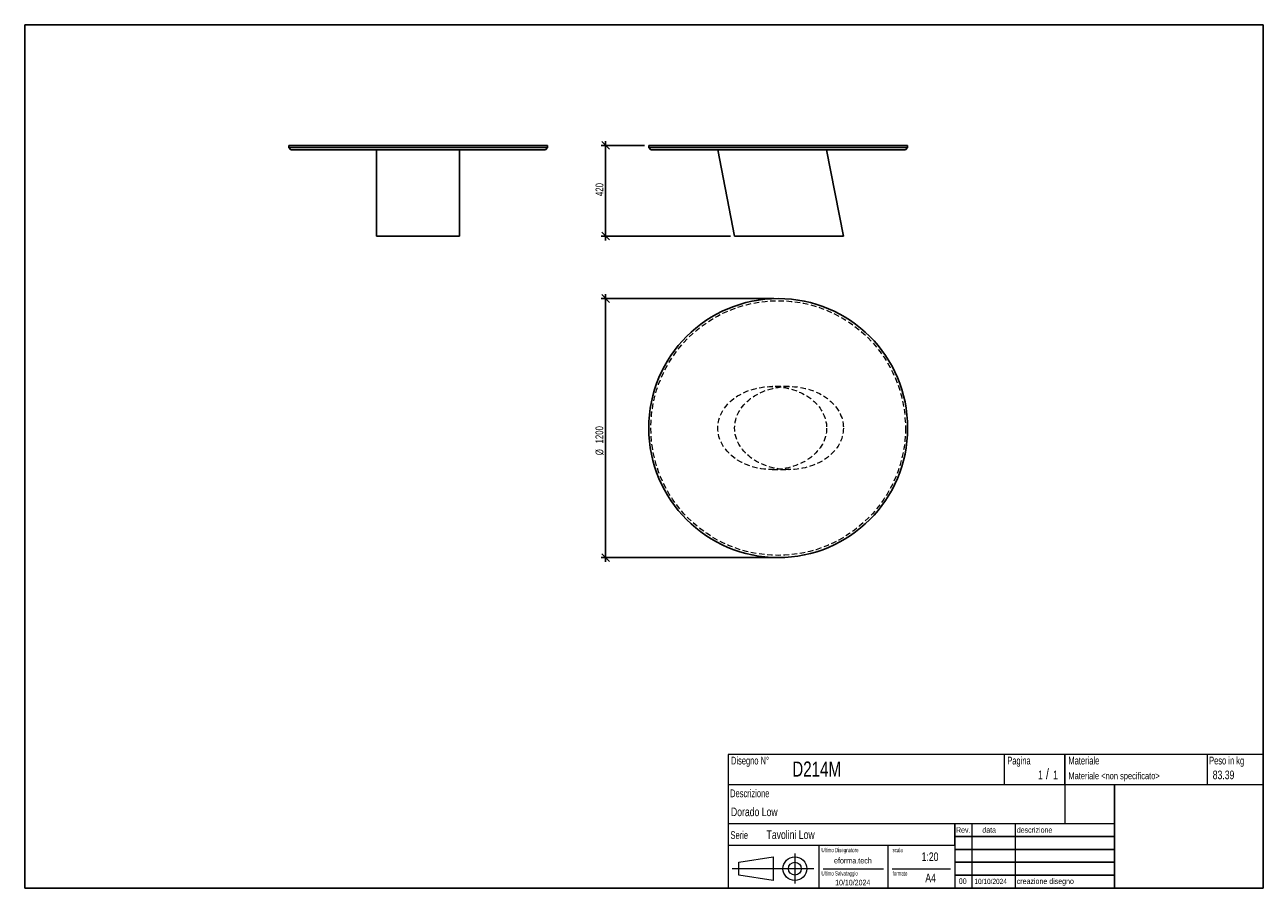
# Model space of a CAD drawing. Header units: millimetres. Extents: x 5 to 292, y 5 to 205.
import ezdxf

# ---------------------------------------------------------------- set-up
doc = ezdxf.new("R2010")
doc.units = ezdxf.units.MM
doc.linetypes.add('HIDDEN', pattern=[1.905, 1.27, -0.635])
doc.layers.add('FORMAT', color=7, linetype='Continuous')
doc.styles.add('SLDTEXTSTYLE0', font='TXT', dxfattribs={"width": 0.605})
doc.styles.add('SLDTEXTSTYLE1', font='TXT', dxfattribs={"width": 0.75})
doc.dimstyles.new('SLDDIMSTYLE0', dxfattribs={"dimtxt": 1.8, "dimasz": 1.8, "dimexe": 0, "dimexo": 0.0625, "dimgap": 0.45, "dimtad": 1, "dimlfac": 20, "dimrnd": 1e-09, "dimzin": 12, "dimdsep": 46, "dimtxsty": 'SLDTEXTSTYLE1', "dimblk1": 'OBLIQUE', "dimblk2": 'OBLIQUE', "dimsah": 1, "dimcen": 0.09, "dimadec": 0, "dimazin": 3, "dimtfac": 1, "dimtmove": 0, "dimatfit": 0, "dimldrblk": 'OBLIQUE', "dimfxl": 0, "dimfrac": 2, "dimtolj": 1, "dimtzin": 12, "dimarcsym": 0})

# ---------------------------------------------------------------- blocks, each defined once
blk = doc.blocks.new('_Oblique')
at = {"color": 0, "linetype": 'ByBlock', "lineweight": -2}
blk.add_line((-0.5, -0.5), (0.5, 0.5), dxfattribs=at)
blk = doc.blocks.new('_D')
at = {"layer": 'FORMAT', "color": 7}
for p, q in [((139.59, 177.07), (139.59, 178.07)), ((148.59, 177.07), (138.59, 177.07)), ((139.59, 177.07), (139.59, 156.07)), ((168.51, 156.07), (138.59, 156.07)), ((139.59, 156.07), (139.59, 155.07))]:
    blk.add_line(p, q, dxfattribs=at)
at = {"layer": 'FORMAT', "color": 7, "xscale": 1.8, "yscale": 1.8}
for p, rotation in [((139.59, 177.07), 270.0000000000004), ((139.59, 156.07), 90.0000000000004)]:
    blk.add_blockref('_Oblique', p, dxfattribs=dict(at, rotation=rotation))
at = {"layer": 'FORMAT', "color": 7, "insert": (137.27, 165.32), "char_height": 1.8, "attachment_point": 1, "rotation": 90, "style": 'SLDTEXTSTYLE1'}
blk.add_mtext('420', dxfattribs=at)
blk = doc.blocks.new('_D_1')
at = {"layer": 'FORMAT', "color": 7}
for p, q in [((178.59, 141.59), (138.59, 141.59)), ((139.59, 141.59), (139.59, 142.59)), ((139.59, 141.59), (139.59, 81.59)), ((178.59, 81.59), (138.59, 81.59)), ((139.59, 81.59), (139.59, 80.59))]:
    blk.add_line(p, q, dxfattribs=at)
at = {"layer": 'FORMAT', "color": 7, "xscale": 1.8, "yscale": 1.8}
for p, rotation in [((139.59, 141.59, 9.6), 270.0000000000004), ((139.59, 81.59, 9.6), 90.0000000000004)]:
    blk.add_blockref('_Oblique', p, dxfattribs=dict(at, rotation=rotation))
at = {"layer": 'FORMAT', "color": 7, "char_height": 1.8, "attachment_point": 1, "rotation": 90, "style": 'SLDTEXTSTYLE1'}
for s, insert in [('1200', (137.25, 108.02)), ('%%c', (137.27, 105.31))]:
    blk.add_mtext(s, dxfattribs=dict(at, insert=insert))

msp = doc.modelspace()

# ---------------------------------------------------------------- linework, layer by layer
at = {"color": 7, "linetype": 'Continuous', "lineweight": 25}
for p, q in [((66.15548, 177.07199), (66.15548, 176.57199)), ((66.15548, 177.07199), (126.15548, 177.07199)), ((66.15548, 176.57199), (66.65548, 176.07199)), ((66.15548, 176.57199), (126.15548, 176.57199)), ((125.65548, 176.07199), (66.65548, 176.07199)), ((86.53048, 176.07199), (86.53048, 156.07201)), ((105.78048, 156.07199), (105.78048, 176.07199)), ((125.65548, 176.07199), (126.15548, 176.57199)), ((126.15548, 176.57199), (126.15548, 177.07199)), ((149.59464, 177.07199), (149.59464, 176.57199)), ((149.59464, 177.07199), (179.59464, 177.07199)), ((149.59464, 176.57199), (150.09464, 176.07199)), ((149.59464, 176.57199), (179.59464, 176.57199)), ((179.59464, 176.07199), (150.09464, 176.07199)), ((165.6198, 176.07118), (169.5074, 156.07118)), ((179.59464, 177.07199), (209.59464, 177.07199)), ((179.59464, 176.57199), (209.59464, 176.57199)), ((209.09464, 176.07199), (179.59464, 176.07199)), ((194.70724, 156.07199), (190.81964, 176.07199)), ((209.09464, 176.07199), (209.59464, 176.57199)), ((209.59464, 176.57199), (209.59464, 177.07199)), ((86.53048, 156.07199), (96.15548, 156.07199)), ((96.15548, 156.07199), (105.78048, 156.07199)), ((194.70724, 156.07199), (169.50724, 156.07199))]:
    msp.add_line(p, q, dxfattribs=at)
at = {"color": 7, "linetype": 'HIDDEN', "lineweight": 18}
for p, q in [((182.10724, 121.21671), (178.21964, 121.21671)), ((178.21963, 101.96671), (182.10724, 101.96671))]:
    msp.add_line(p, q, dxfattribs=at)
at = {"color": 7, "linetype": 'Continuous', "lineweight": 25}
msp.add_circle((179.59464, 111.59171), 30, dxfattribs=at)
at = {"color": 7, "linetype": 'HIDDEN', "lineweight": 18}
msp.add_circle((179.59464, 111.59171), 29.5, dxfattribs=at)
for centre in [(178.21964, 111.59171), (182.10724, 111.59171)]:
    msp.add_ellipse(centre, major_axis=(12.6, 0), ratio=0.763888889, dxfattribs=at)
at = {"layer": 'FORMAT', "color": 251, "true_color": 0x484848}
for p, q in [((5, 205), (292, 205)), ((5, 205), (5, 5)), ((292, 205), (292, 5)), ((5, 5), (292, 5))]:
    msp.add_line(p, q, dxfattribs=at)
at = {"layer": 'FORMAT', "color": 251, "lineweight": 18, "true_color": 0x484848}
for p, q in [((292, 36), (168, 36)), ((168, 36), (168, 5)), ((232, 36), (232, 29)), ((279, 36), (279, 29)), ((168, 29), (292, 29)), ((168, 20), (246, 20)), ((224.5, 20), (224.5, 5)), ((234.5, 20), (234.5, 5)), ((246, 20), (257.5, 20)), ((168, 15), (220.5, 15)), ((189, 15), (189, 5)), ((205, 15), (205, 5)), ((220.5, 15), (220.5, 5)), ((170.45232, 11.02842), (178.45232, 12.27842)), ((178.45232, 12.27842), (178.45232, 6.77842)), ((183.46023, 13.04077), (183.46023, 6.06051)), ((187.88291, 9.52842), (168.89345, 9.52842)), ((170.45232, 8.02842), (170.45232, 11.02842)), ((190, 9.5), (204, 9.5)), ((206, 9.5), (219.5, 9.5)), ((178.45232, 6.77842), (170.45232, 8.02842))]:
    msp.add_line(p, q, dxfattribs=at)
at = {"layer": 'FORMAT', "color": 7}
for p, q in [((246, 29), (246, 36)), ((257.5, 20), (257.5, 29)), ((220.5, 15), (220.5, 20)), ((257.5, 5), (257.5, 20)), ((220.5, 17), (257.5, 17)), ((220.5, 14), (257.5, 14)), ((220.5, 11), (257.5, 11)), ((220.5, 8), (257.5, 8)), ((220.5, 5), (257.5, 5))]:
    msp.add_line(p, q, dxfattribs=at)
at = {"layer": 'FORMAT', "color": 7, "lineweight": 18}
msp.add_line((246, 29), (246, 20), dxfattribs=at)
at = {"layer": 'FORMAT', "color": 251, "lineweight": 18, "true_color": 0x484848}
for radius in [2.75, 1.5]:
    msp.add_circle((183.46023, 9.52842), radius, dxfattribs=at)

# ---------------------------------------------------------------- texts
at = {"color": 18, "linetype": 'Continuous', "lineweight": 0, "true_color": 0x060606, "insert": (280.29073, 32.24796), "char_height": 2, "attachment_point": 1, "style": 'SLDTEXTSTYLE1'}
msp.add_mtext('83.39', dxfattribs=at)
at = {"layer": 'FORMAT', "color": 18, "true_color": 0x060606}
for s, insert, char_height, attachment_point, style in [('Disegno N°', (168.65209, 35.46055), 1.8, 1, 'SLDTEXTSTYLE0'), ('Pagina', (232.68578, 35.4642), 1.8, 1, 'SLDTEXTSTYLE0'), ('Materiale', (246.84637, 35.4642), 1.8, 1, 'SLDTEXTSTYLE0'), ('Peso in kg', (279.45834, 35.4642), 1.8, 1, 'SLDTEXTSTYLE0'), ('D214M', (182.85785, 34.35127), 3.5, 1, 'SLDTEXTSTYLE1'), ('1', (239.82456, 32.24796), 2, 1, 'SLDTEXTSTYLE1'), ('/', (241.64155, 32.74597), 2.5, 1, 'SLDTEXTSTYLE1'), ('1', (243.32047, 32.24796), 2, 1, 'SLDTEXTSTYLE1'), ('Materiale <non specificato>', (246.84637, 31.8349), 1.5875, 1, 'SLDTEXTSTYLE1'), ('Descrizione', (168.45959, 27.87301), 1.8, 1, 'SLDTEXTSTYLE0'), ('Dorado Low', (168.65209, 23.69153), 2, 1, 'SLDTEXTSTYLE1'), ('Serie', (168.54671, 18.20074), 1.8, 1, 'SLDTEXTSTYLE0'), ('Tavolini Low', (176.9009, 18.39744), 2, 1, 'SLDTEXTSTYLE1'), ('Rev.', (220.80434, 19.14061), 1.3, 1, 'SLDTEXTSTYLE1'), ('data', (226.90583, 19.14061), 1.3, 1, 'SLDTEXTSTYLE1'), ('descrizione', (234.88928, 19.14061), 1.3, 1, 'SLDTEXTSTYLE1'), ('Ultimo Disegnatore', (189.61829, 14.3444), 1, 1, 'SLDTEXTSTYLE0'), ('scala', (206.10636, 14.3444), 1, 1, 'SLDTEXTSTYLE0'), ('1:20', (212.8317, 13.28812), 2, 1, 'SLDTEXTSTYLE1'), ('Ultimo Salvataggio', (189.61829, 8.93841), 1, 1, 'SLDTEXTSTYLE0'), ('formato', (206.10636, 8.93841), 1, 1, 'SLDTEXTSTYLE0'), ('10/10/2024', (196.86819, 6.95548), 1.3, 2, 'SLDTEXTSTYLE1'), ('A4', (213.69281, 8.39825), 2, 1, 'SLDTEXTSTYLE1'), ('00', (221.45534, 7.2775), 1.3, 1, 'SLDTEXTSTYLE1'), ('10/10/2024', (225.06555, 7.1779), 1.2, 1, 'SLDTEXTSTYLE1'), ('creazione disegno', (234.88928, 7.2775), 1.3, 1, 'SLDTEXTSTYLE1')]:
    msp.add_mtext(s, dxfattribs=dict(at, insert=insert, char_height=char_height, attachment_point=attachment_point, style=style))
at = {"layer": 'FORMAT', "color": 18, "true_color": 0x020202, "insert": (196.90354, 12.06285), "char_height": 1.3229167, "attachment_point": 2, "style": 'SLDTEXTSTYLE1'}
msp.add_mtext('eforma.tech', dxfattribs=at)

# ---------------------------------------------------------------- dimensions: what is measured, and where the dimension line sits
at = {"layer": 'FORMAT', "color": 7}
dim = msp.add_linear_dim(base=(139.59464, 156.07199), p1=(149.59464, 177.07199), p2=(169.50724, 156.07199), angle=90, dimstyle='SLDDIMSTYLE0', dxfattribs=at)
dim.commit()
dim.dimension.update_dxf_attribs({"geometry": '_D', "text_midpoint": (139.59464, 167.31009), "dimtype": 160})
dim = msp.add_linear_dim(base=(139.59464, 81.59171), p1=(179.59464, 141.59171), p2=(179.59464, 81.59171), angle=90, text='%%c<>', dimstyle='SLDDIMSTYLE0', dxfattribs=at)
dim.commit()
dim.dimension.update_dxf_attribs({"geometry": '_D_1', "text_midpoint": (139.59464, 109.32288), "dimtype": 160})

doc.saveas('drawing.dxf')
